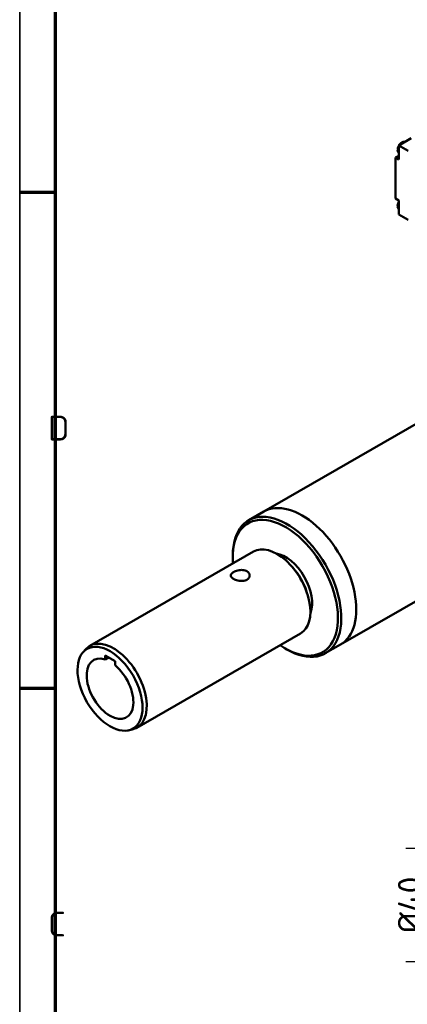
# Model space of a CAD drawing. Header units: millimetres. Extents: x 12 to 1472, y 12 to 1039.
# Tile 2 of 6: x 12 to 149, y 414 to 761. Entities that reach past the tile are written whole.
import ezdxf

# ---------------------------------------------------------------- set-up
doc = ezdxf.new("R2010")
doc.units = ezdxf.units.MM
doc.header["$LTSCALE"] = 2.5
doc.layers.get('0').update_dxf_attribs({"lineweight": 25})
for name, color, linetype, lineweight in [('Bemaßung (ISO)', 7, 'Continuous', 25), ('Rahmen (ISO)', 7, 'Continuous', 70), ('Sichtbar (ISO)', 7, 'Continuous', 50), ('Sichtbar schmal (ISO)', 7, 'Continuous', 35), ('Symbol (ISO)', 7, 'Continuous', 25)]:
    doc.layers.add(name, color=color, linetype=linetype, lineweight=lineweight)
doc.styles.add('Notiztext (DIN)', font='isocpeur.ttf')
doc.dimstyles.new('Durchmesser', dxfattribs={"dimscale": 2.5, "dimtxt": 3.5, "dimasz": 2.5, "dimexe": 3.175, "dimexo": 0.8, "dimgap": 0.8, "dimtad": 1, "dimdec": 3, "dimrnd": 1e-08, "dimtxsty": 'Notiztext (DIN)', "dimcen": 0.09, "dimdle": 10, "dimclrd": 256, "dimclre": 256, "dimclrt": 256, "dimazin": 2, "dimtfac": 0.571429, "dimtdec": 3, "dimtmove": 0, "dimatfit": 3, "dimfxl": 1, "dimtolj": 1, "dimtzin": 0, "dimlwd": -1, "dimlwe": -1, "dimarcsym": 0})

# ---------------------------------------------------------------- blocks, each defined once
blk = doc.blocks.new('Ränder Hagen+Goebel Rahmen')
at = {"layer": 'Rahmen (ISO)', "linetype": 'Continuous', "lineweight": 35}
blk.add_line((5, 415), (5, 5), dxfattribs=at)
at = {"layer": 'Rahmen (ISO)'}
for p, q in [((10, 410), (10, 10)), ((10, 280), (5, 280)), ((10, 210), (5, 210))]:
    blk.add_line(p, q, dxfattribs=at)
at = {"layer": 'Symbol (ISO)', "char_height": 3.5, "attachment_point": 7, "style": 'Notiztext (DIN)'}
for s, insert in [('D', (9, 245)), ('C', (9, 175))]:
    blk.add_mtext(s, dxfattribs=dict(at, insert=insert))
blk = doc.blocks.new('*D27')
at = {"layer": 'Bemaßung (ISO)'}
for p, q in [((191.2, 468.59), (148.79, 468.59)), ((156.73, 462.34), (156.73, 434.84)), ((191.2, 428.59), (148.79, 428.59))]:
    blk.add_line(p, q, dxfattribs=at)
for points in [[(155.68, 462.34), (157.77, 462.34), (156.73, 468.59)], [(155.68, 434.84), (157.77, 434.84), (156.73, 428.59)]]:
    blk.add_solid(points, dxfattribs=at)
at = {"layer": 'Defpoints', "color": 0}
for p in [(193.2, 468.59), (156.73, 428.59), (193.2, 428.59)]:
    blk.add_point(p, dxfattribs=at)
at = {"layer": 'Bemaßung (ISO)', "insert": (145.98, 438.53), "char_height": 8.75, "attachment_point": 1, "rotation": 90, "style": 'Notiztext (DIN)'}
blk.add_mtext('\\A1;Ø40', dxfattribs=at)

msp = doc.modelspace()

# ---------------------------------------------------------------- linework, layer by layer
at = {"layer": 'Sichtbar (ISO)'}
for p, q in [((150.6759, 719.1096), (146.3154, 716.5986)), ((146.3154, 716.5986), (146.3154, 711.6252)), ((149.5563, 714.7323), (146.3154, 716.5986)), ((146.3154, 712.9825), (145.1369, 712.3038)), ((146.3154, 711.6252), (145.1369, 712.3038)), ((145.1369, 712.3038), (145.1369, 697.8605)), ((146.141, 714.6492), (145.9509, 714.7797)), ((145.9765, 715.1042), (146.1725, 715.2171)), ((145.9866, 715.3453), (146.1762, 715.2146)), ((146.3154, 697.1818), (145.1369, 697.8605)), ((145.9642, 695.3025), (146.1541, 695.1719)), ((146.1541, 694.6269), (145.9642, 694.7575)), ((145.9928, 695.0837), (146.1504, 695.1745)), ((146.3154, 697.1818), (146.3154, 692.2084)), ((149.5563, 690.3421), (146.3154, 692.2084)), ((166.9768, 626.779), (98.6231, 587.4168)), ((98.6231, 587.4168), (93.3198, 584.3628)), ((194.0077, 579.8391), (125.654, 540.4768)), ((37.2355, 540.0456), (94.9825, 573.2999)), ((87.6845, 571.2424), (87.6845, 571.921)), ((53.8699, 511.1595), (111.6169, 544.4138)), ((34.8845, 537.836), (35.8017, 538.8702)), ((106.1742, 539.1344), (106.7612, 538.7937)), ((125.654, 540.4768), (120.3507, 537.4229)), ((42.6064, 536.6381), (46.1419, 534.6021)), ((42.6064, 535.2584), (42.6064, 536.6381)), ((43.8044, 535.9482), (42.6064, 535.2584)), ((46.1419, 534.6021), (46.1419, 533.2224)), ((50.7788, 510.2351), (52.1336, 510.5094))]:
    msp.add_line(p, q, dxfattribs=at)
at = {"layer": 'Sichtbar (ISO)', "flags": 128}
for points in [[(145.8939, 715.5239), (145.9497, 715.7616), (146.026, 715.9987), (146.1215, 716.2329), (146.2349, 716.4614), (146.3647, 716.6818), (146.5095, 716.8913), (146.6676, 717.0875), (146.8376, 717.2679), (147.0179, 717.4301), (147.2072, 717.572), (147.4044, 717.6912), (147.6088, 717.7853), (147.8193, 717.8511), (148.0345, 717.8847), (148.2521, 717.8814), (148.4658, 717.8369)], [(145.9509, 714.7797), (145.9348, 714.7916), (145.9197, 714.8041), (145.9062, 714.8172), (145.8944, 714.8303), (145.8843, 714.8434), (145.8756, 714.8569), (145.8681, 714.8712), (145.862, 714.886), (145.8576, 714.901), (145.8549, 714.9159), (145.8537, 714.9304), (145.8541, 714.9446), (145.8561, 714.9594), (145.8597, 714.9744), (145.865, 714.9893), (145.8719, 715.0039), (145.8801, 715.0178), (145.8893, 715.031), (145.9003, 715.0441), (145.913, 715.0573), (145.9272, 715.0701), (145.9428, 715.0823), (145.9594, 715.0938), (145.9765, 715.1042)], [(146.3154, 713.9522), (146.2124, 714.0445), (146.1224, 714.1488), (145.9831, 714.3849), (145.8955, 714.6461), (145.854, 714.924)], [(145.8939, 715.5239), (145.8926, 715.5159), (145.8918, 715.5081), (145.8914, 715.5005), (145.8915, 715.4928), (145.892, 715.485), (145.8929, 715.4771), (145.8943, 715.4691), (145.8962, 715.461), (145.8986, 715.4529), (145.9015, 715.4449), (145.9048, 715.4369), (145.9086, 715.4291), (145.9128, 715.4215), (145.9173, 715.4142), (145.9221, 715.407), (145.9273, 715.4), (145.9331, 715.3929), (145.9393, 715.3858), (145.9461, 715.3787), (145.9534, 715.3717), (145.9611, 715.3648), (145.9693, 715.3581), (145.9778, 715.3516), (145.9866, 715.3453)], [(145.8689, 695.4737), (145.8681, 695.4662), (145.8677, 695.4588), (145.8678, 695.4515), (145.8682, 695.444), (145.8691, 695.4364), (145.8704, 695.4287), (145.8722, 695.4209), (145.8744, 695.4131), (145.877, 695.4054), (145.8801, 695.3977), (145.8836, 695.3902), (145.8875, 695.3827), (145.8917, 695.3755), (145.8962, 695.3686), (145.901, 695.3618), (145.9063, 695.355), (145.9121, 695.3482), (145.9183, 695.3414), (145.925, 695.3346), (145.9321, 695.3278), (145.9396, 695.3212), (145.9475, 695.3148), (145.9557, 695.3085), (145.9642, 695.3025)], [(145.9642, 694.7575), (145.948, 694.7694), (145.9329, 694.782), (145.9194, 694.7952), (145.9076, 694.8084), (145.8976, 694.8216), (145.8889, 694.8352), (145.8815, 694.8496), (145.8755, 694.8646), (145.8713, 694.8797), (145.8687, 694.8946), (145.8677, 694.9092), (145.8683, 694.9235), (145.8705, 694.9384), (145.8743, 694.9534), (145.8798, 694.9684), (145.8869, 694.983), (145.8953, 694.997), (145.9047, 695.0102), (145.9159, 695.0234), (145.9288, 695.0366), (145.9432, 695.0495), (145.959, 695.0618), (145.9757, 695.0732), (145.9928, 695.0837)], [(145.8689, 695.4737), (145.9284, 695.7875), (146.0247, 696.1018), (146.1548, 696.4108), (146.3154, 696.7087)], [(146.3154, 694.0585), (146.1436, 694.2282), (146.0128, 694.4297), (145.9225, 694.6527), (145.8692, 694.8904)], [(87.9791, 563.6601), (87.6974, 563.8405), (87.4529, 564.0367), (87.2559, 564.2437), (87.1148, 564.4566), (87.0306, 564.6706), (87.0028, 564.8805), (87.0307, 565.0902), (87.1148, 565.3039), (87.2559, 565.5165), (87.4529, 565.7231), (87.6974, 565.9191), (87.9791, 566.0994), (88.3005, 566.2664), (88.6647, 566.421), (89.062, 566.5566), (89.482, 566.6672), (89.9114, 566.7491), (90.3361, 566.8), (90.7607, 566.8186), (91.1901, 566.8035), (91.6101, 566.7511), (92.0075, 566.6595), (92.3717, 566.5322), (92.6931, 566.3747)], [(92.6931, 566.3747), (92.9748, 566.1849), (93.2193, 565.9616), (93.4164, 565.711), (93.5575, 565.4402), (93.6416, 565.1597), (93.6695, 564.8804), (93.6416, 564.601), (93.5575, 564.3203), (93.4164, 564.0492), (93.2193, 563.7982), (92.9748, 563.5746), (92.6931, 563.3848), (92.3717, 563.2273), (92.0075, 563.1003), (91.6102, 563.0091), (91.1902, 562.9571), (90.7609, 562.9421), (90.3362, 562.9609), (89.9115, 563.0116), (89.4821, 563.0933), (89.0621, 563.2035), (88.6648, 563.3388), (88.3005, 563.4932), (87.9791, 563.6601)], [(91.5444, 562.9981), (91.4881, 563.0052), (91.4314, 563.0115), (91.3744, 563.0171), (91.3171, 563.0219), (91.2596, 563.026), (91.2019, 563.0294), (91.144, 563.032), (91.086, 563.034), (91.0278, 563.0352), (90.9696, 563.0357), (90.9114, 563.0356), (90.8531, 563.0349), (90.7949, 563.0334), (90.7368, 563.0313), (90.6787, 563.0287), (90.6208, 563.0253), (90.5631, 563.0214), (90.5056, 563.0169), (90.4483, 563.0118), (90.3913, 563.0061), (90.3347, 562.9999), (90.278, 562.9931), (90.221, 562.9856), (90.1637, 562.9776)]]:
    msp.add_lwpolyline(points, dxfattribs=at)
at = {"layer": 'Sichtbar (ISO)'}
for centre, major_axis, start_param, end_param in [((147.7355, 715.7037), (-1.1284, -1.9595), 5.27288463, 5.56962898), ((147.7355, 695.8101), (-1.1284, -1.9595), 5.34789693, 5.64380994), ((112.1386, 563.9468), (-13.5155, 23.47), 3.14159265, 6.28318531), ((112.1386, 563.9468), (-13.5155, 23.47), 3.14159265, 6.28318531), ((106.246, 560.5535), (-13.0996, 22.7478), 2.25870211, 7.16607585), ((106.8353, 560.8928), (13.5155, -23.47), 5.49585344, 10.21210983), ((103.2997, 558.8568), (-8.3172, 14.4431), 3.14159265, 6.28318531), ((106.246, 560.5535), (6.6538, -11.5544), 0.43023094, 2.71136172), ((105.0675, 559.8748), (6.6538, -11.5544), 1.19545434, 1.94613831), ((45.5527, 525.6025), (-8.3172, 14.4431), 2.95059886, 6.4741791), ((44.3742, 524.9239), (5.822, -10.1101), 2.5740887, 8.42535301)]:
    msp.add_ellipse(centre, major_axis=major_axis, ratio=0.57809312, start_param=start_param, end_param=end_param, dxfattribs=at)
msp.add_ellipse((44.3742, 524.9239), major_axis=(-8.0943, 14.0561), ratio=0.57809312, dxfattribs=at)
at = {"layer": 'Sichtbar schmal (ISO)'}
for centre, major_axis, start_param, end_param in [((147.5272, 715.8237), (1.1155, 1.9371), 1.65702534, 2.12867644), ((147.5272, 715.8237), (1.1155, 1.9371), 0.14974888, 1.41718002), ((147.5272, 715.8237), (-1.1155, -1.9371), 5.57048133, 6.19308887), ((147.5272, 695.9301), (1.1155, 1.9371), 1.65702534, 2.20458526), ((147.5272, 695.9301), (-1.1155, -1.9371), 5.64552896, 6.19308887)]:
    msp.add_ellipse(centre, major_axis=major_axis, ratio=0.57809312, start_param=start_param, end_param=end_param, dxfattribs=at)

# ---------------------------------------------------------------- block references
at = {"xscale": 2.5, "yscale": 2.5, "zscale": 2.5}
msp.add_blockref('Ränder Hagen+Goebel Rahmen', (0, 0), dxfattribs=at)

# ---------------------------------------------------------------- dimensions: what is measured, and where the dimension line sits
at = {"layer": 'Bemaßung (ISO)'}
dim = msp.add_linear_dim(base=(156.7262, 428.5908), p1=(193.197, 468.5908), p2=(193.197, 428.5908), angle=90, text='Ø<>', dimstyle='Durchmesser', override={"dimdec": 3, "dimtp": 0, "dimtm": 0, "dimtdec": 3, "dimatfit": 2}, dxfattribs=at)
dim.commit()
dim.dimension.update_dxf_attribs({"geometry": '*D27', "text_midpoint": (156.7262, 448.5908), "dimtype": 160})

doc.saveas('drawing.dxf')
